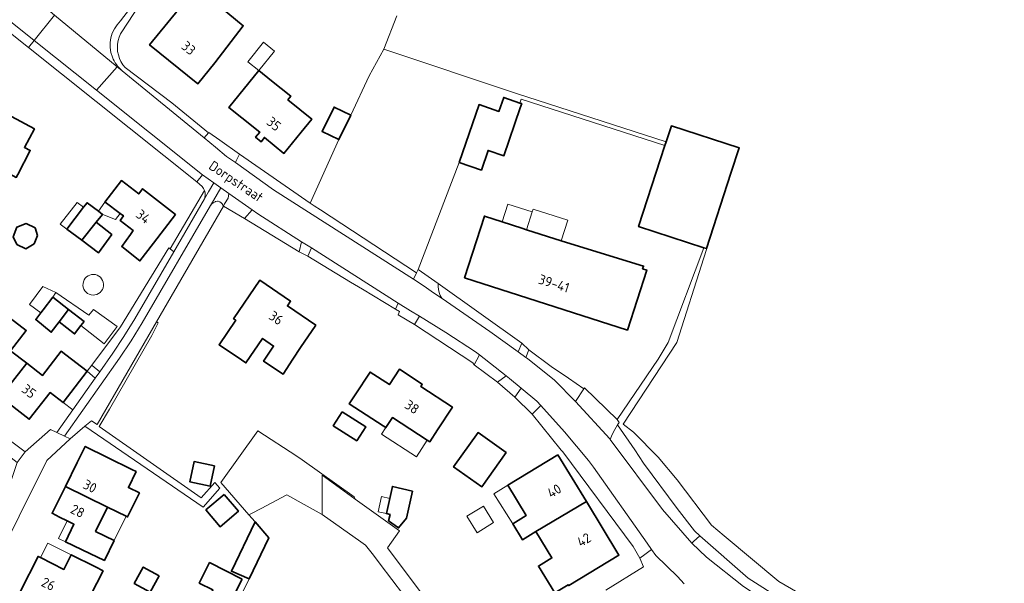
# Model space of a CAD drawing. Header units: metres. Extents: x 178952 to 185583, y 415201 to 419317.
# Tile 61 of 165: x 182382 to 182564, y 416760 to 416864. Entities that reach past the tile are written whole.
import ezdxf
from ezdxf.enums import TextEntityAlignment as Align

# ---------------------------------------------------------------- set-up
doc = ezdxf.new("R2010")
doc.units = ezdxf.units.M
for name, color, linetype, lineweight in [('B-XX-GR-BEPLANTING_CULTUUR_BOSPLANTSOEN-GV', 253, 'Continuous', 18), ('B-XX-GR-BEPLANTING_CULTUUR_HEESTERS-GV', 253, 'Continuous', 18), ('B-XX-GR-HAAG-GV', 253, 'Continuous', 13), ('B-XX-IE-TERREINAFSCHEIDING_KUNSTMATIG_MUUR-G', 253, 'IE-TERREINAFSCHEIDING-KUNSTMATIG-DICHT', 18), ('B-XX-OG-BEBOUWING-GV', 252, 'Continuous', 35), ('B-XX-OG-BEBOUWING-T18', 252, 'Continuous', 18), ('B-XX-OG-BEBOUWING_OVERBOUWING-GV', 252, 'Continuous', 18), ('B-XX-OG-BEBOUWING_SCHUUR-GV', 252, 'Continuous', 35), ('B-XX-OG-TERREIN_CULTUURSCHEIDING-GV', 253, 'Continuous', 18), ('B-XX-OG-TERREIN_ERF-GV', 253, 'Continuous', 18), ('B-XX-OG-TERREIN_ONBEGROEID-GV', 253, 'Continuous', 18), ('B-XX-OG-TOPOGRAFIE-T18', 253, 'Continuous', 18), ('B-XX-OG-WEG-GV', 253, 'Continuous', 18), ('B-XX-VH-VERHARDING_ASFALT-GV', 251, 'Continuous', 18), ('B-XX-VH-VERHARDING_BEDRIJFSVLOERPLAAT-GV', 251, 'Continuous', 18), ('B-XX-VH-VERHARDING_BETONSTRAATSTEEN-GV', 251, 'Continuous', 18), ('B-XX-VH-VERHARDING_GRASBETONSTEEN-GV', 251, 'Continuous', 18), ('B-XX-VH-VERHARDING_HALFVERHARDING_GRIND-GV', 251, 'Continuous', 18), ('B-XX-VH-VERHARDING_TEGEL-GV', 251, 'Continuous', 18)]:
    doc.layers.add(name, color=color, linetype=linetype, lineweight=lineweight)
doc.styles.add('NLCS-ISO-M-T18', font='NLCS-ISO.ttf', dxfattribs={"height": 1.8})
doc.linetypes.add('IE-TERREINAFSCHEIDING-KUNSTMATIG-DICHT', pattern='A,8,-1,[82,NLCS.SHX,S=0.75,R=90,X=0,Y=0],-1', length=10)

msp = doc.modelspace()

# ---------------------------------------------------------------- linework, layer by layer
at = {"layer": 'B-XX-GR-BEPLANTING_CULTUUR_BOSPLANTSOEN-GV'}
for points in [[(182437.743, 416780.003), (182443.854, 416775.622), (182443.635, 416776.013), (182434.059, 416782.854), (182433.109, 416783.533), (182425.873, 416788.192), (182419.042, 416778.684), (182424.258, 416772.693), (182424.726, 416772.943), (182426.501, 416773.889), (182431.238, 416776.416), (182434.435, 416774.635), (182437.784, 416772.77), (182437.778, 416773.802)], [(182443.854, 416775.622), (182437.743, 416780.003), (182437.778, 416773.802), (182437.784, 416772.77), (182444.906, 416767.736), (182445.766, 416767.128), (182447.215, 416765.231), (182448.485, 416763.568), (182454.931, 416755.126), (182455.758, 416745.83), (182448.734, 416745.83), (182448.822, 416741.25), (182448.829, 416740.864), (182448.837, 416740.459), (182450.856, 416740.431), (182461.139, 416740.289), (182463.731, 416740.253), (182457.148, 416756.841), (182449.825, 416766.602), (182452.026, 416769.764)]]:
    msp.add_lwpolyline(points, close=True, dxfattribs=at)
at = {"layer": 'B-XX-GR-BEPLANTING_CULTUUR_HEESTERS-GV'}
for points in [[(182419.528, 416829.694), (182419.487, 416829.823), (182419.341, 416830.096), (182419.131, 416830.323), (182418.869, 416830.488), (182418.574, 416830.581), (182418.47, 416830.578), (182418.105, 416830.513), (182418.009, 416830.482), (182417.676, 416830.32), (182417.385, 416830.092), (182417.15, 416829.806), (182404.57, 416808.12), (182402.54, 416804.802), (182400.4, 416801.631), (182390.23, 416787.241), (182391.29, 416786.751), (182393.983, 416789.047), (182395.176, 416790.064), (182396.232, 416789.364), (182407.194, 416808.342)], [(182395.9, 416797.925), (182394.41, 416799.211), (182389.96, 416793.452), (182391.757, 416792.065)]]:
    msp.add_lwpolyline(points, close=True, dxfattribs=at)
at = {"layer": 'B-XX-GR-HAAG-GV'}
for points in [[(182410.387, 416821.259), (182409.697, 416821.813), (182409.469, 416821.996), (182400.54, 416807.422), (182395.256, 416800.344), (182395.315, 416800.296), (182396.749, 416799.126), (182399.15, 416802.522), (182401.18, 416805.601), (182403.21, 416808.901)], [(182396.627, 416789.037), (182398.544, 416792.19), (182406.316, 416805.788), (182407.526, 416808.135), (182407.194, 416808.342), (182396.232, 416789.364), (182395.176, 416790.064), (182393.983, 416789.047), (182415.81, 416774.125), (182418.859, 416777.652), (182417.939, 416778.669), (182415.423, 416775.839)]]:
    msp.add_lwpolyline(points, close=True, dxfattribs=at)
at = {"layer": 'B-XX-IE-TERREINAFSCHEIDING_KUNSTMATIG_MUUR-G', "ltscale": 0.2, "flags": 128}
msp.add_lwpolyline([(182475.901, 416803.154), (182480.037, 416800.11), (182483.231, 416797.934), (182486.01, 416795.938)], dxfattribs=at)
at = {"layer": 'B-XX-OG-BEBOUWING-GV'}
for points in [[(182418.955, 416866.488), (182422.771, 416871.35), (182426.718, 416870.664), (182426.88, 416871.276), (182427.929, 416875.238), (182420.354, 416877.102), (182415.663, 416871.379), (182416.135, 416870.992), (182413.26, 416867.29), (182412.69, 416867.752), (182405.92, 416859.492), (182414.82, 416852.271), (182417.97, 416856.152), (182423.194, 416862.984)], [(182431.409, 416849.306), (182431.95, 416849.976), (182428.401, 416852.843), (182426.081, 416854.717), (182420.569, 416847.895), (182422.92, 416846.011), (182426.25, 416843.342), (182425.48, 416842.402), (182426.48, 416841.582), (182427.11, 416842.361), (182430.71, 416839.431), (182433.87, 416843.311), (182435.828, 416845.735)], [(182474.308, 416847.803), (182474.585, 416848.609), (182474.249, 416848.724), (182471.254, 416849.753), (182470.364, 416847.161), (182466.706, 416848.418), (182463.043, 416837.751), (182467.134, 416836.347), (182468.382, 416839.982), (182471.281, 416838.987)], [(182378.974, 416836.24), (182381.315, 416834.995), (182381.6, 416835.532), (182383.91, 416839.971), (182382.84, 416840.532), (182384.66, 416843.94), (182377.83, 416847.59), (182375.47, 416843.181), (182373.439, 416839.218), (182373.626, 416839.123), (182369.605, 416831.277), (182364.088, 416820.511), (182364.479, 416820.31), (182368.867, 416818.062), (182369.216, 416817.883), (182369.712, 416818.816), (182371.539, 416822.255), (182374.851, 416828.49)], [(182443.032, 416846.471), (182439.954, 416847.977), (182437.759, 416843.49), (182440.837, 416841.984)], [(182513.189, 416835.766), (182514.702, 416840.427), (182514.686, 416840.432), (182502.183, 416844.493), (182501.226, 416841.545), (182501.004, 416840.86), (182496.149, 416825.904), (182508.189, 416821.993), (182508.668, 416821.838)], [(182410.7, 416828.152), (182404.64, 416832.881), (182403.91, 416831.941), (182400.75, 416834.392), (182398.283, 416831.2), (182397.69, 416830.432), (182397.712, 416830.415), (182400.519, 416828.321), (182401.096, 416827.891), (182400.495, 416827.022), (182402.888, 416825.158), (182402.398, 416824.463), (182400.779, 416822.259), (182404.151, 416819.568), (182406.62, 416822.852)], [(182397.224, 416828.164), (182396.493, 416828.739), (182394.395, 416830.318), (182393.743, 416829.471), (182390.65, 416825.453), (182393.413, 416823.393), (182396.06, 416826.707)], [(182398.927, 416824.481), (182396.06, 416826.707), (182393.413, 416823.393), (182396.519, 416821.077)], [(182481.858, 416823.282), (182475.472, 416825.337), (182474.584, 416825.623), (182470.955, 416826.791), (182467.701, 416827.838), (182464.04, 416816.462), (182494.09, 416806.792), (182497.659, 416817.882), (182496.887, 416818.13), (182497.047, 416818.627), (182482.031, 416823.226)], [(182436.61, 416807.7), (182431.36, 416811.282), (182431.93, 416812.131), (182426.24, 416816.011), (182421.41, 416808.911), (182421.82, 416808.63), (182418.74, 416804.111), (182422.87, 416801.292), (182423.692, 416800.734), (182426.764, 416805.256), (182428.811, 416803.866), (182426.951, 416801.05), (182430.57, 416798.676), (182432.355, 416801.459), (182433.79, 416803.572)], [(182390.987, 416810.615), (182388.041, 416812.878), (182386.277, 416810.551), (182385.841, 416809.974), (182384.905, 416808.737), (182387.79, 416806.42), (182389.208, 416808.299)], [(182393.846, 416808.419), (182390.987, 416810.615), (182389.208, 416808.299), (182392.074, 416806.098), (182393.241, 416807.626)], [(182380.271, 416802.987), (182383.154, 416806.709), (182378.589, 416810.243), (182376.45, 416807.481), (182378.64, 416805.781), (182374.729, 416800.731), (182373.08, 416798.601), (182378.406, 416794.471), (182383.26, 416800.673)], [(182394.41, 416799.211), (182390.46, 416802.261), (182389.634, 416802.901), (182386.166, 416798.423), (182383.26, 416800.673), (182378.406, 416794.471), (182383.73, 416790.342), (182387.59, 416795.281), (182389.96, 416793.452)], [(182455.94, 416796.411), (182456.22, 416796.821), (182452.03, 416799.58), (182450.16, 416796.731), (182446.6, 416799.06), (182443.87, 416794.871), (182442.773, 416793.187), (182449.017, 416789.12), (182449.512, 416788.798), (182450.725, 416790.661), (182457.158, 416786.471), (182457.603, 416786.181), (182459.05, 416788.401), (182461.78, 416792.59)], [(182471.708, 416784.186), (182466.522, 416787.871), (182462.012, 416781.557), (182467.197, 416777.871)], [(182403.435, 416780.678), (182402.66, 416781.062), (182398.18, 416783.281), (182394.042, 416785.331), (182392.58, 416782.38), (182390.378, 416777.939), (182398.141, 416774.139), (182401.62, 416772.436), (182401.871, 416772.313), (182404.042, 416776.748), (182402.01, 416777.743)], [(182481.27, 416783.782), (182472, 416778.152), (182475.381, 416772.589), (182472.912, 416771.054), (182474.747, 416768.103), (182477.178, 416769.632), (182486.5, 416775.169)], [(182398.141, 416774.139), (182390.378, 416777.939), (182387.92, 416772.981), (182389.321, 416772.284), (182390.706, 416771.595), (182391.96, 416770.972), (182390.4, 416767.742), (182394.91, 416765.571), (182397.59, 416764.28), (182399.366, 416767.934), (182395.96, 416769.64)], [(182486.5, 416775.169), (182477.178, 416769.632), (182480.141, 416764.756), (182477.655, 416763.252), (182480.664, 416758.277), (182483.161, 416759.787), (182483.25, 416759.641), (182492.51, 416765.271)], [(182427.945, 416768.446), (182425.374, 416771.412), (182421.004, 416762.287), (182424.262, 416760.908)], [(182397.334, 416762.367), (182395.92, 416763.081), (182391.46, 416765.332), (182390.1, 416762.632), (182385.781, 416764.801), (182385.34, 416765.022), (182382.112, 416758.594), (182389.436, 416754.878), (182392.69, 416753.238)]]:
    msp.add_lwpolyline(points, close=True, dxfattribs=at)
at = {"layer": 'B-XX-OG-BEBOUWING_OVERBOUWING-GV'}
for points in [[(182428.966, 416858.316), (182426.932, 416859.946), (182424.047, 416856.347), (182426.081, 416854.717)], [(182393.743, 416829.471), (182392.554, 416830.386), (182389.447, 416826.35), (182390.65, 416825.453)], [(182397.69, 416830.432), (182396.493, 416828.739), (182397.224, 416828.164), (182397.269, 416828.146), (182399.627, 416827.205), (182400.519, 416828.321)], [(182475.472, 416825.337), (182476.529, 416828.62), (182472.012, 416830.075), (182470.955, 416826.791), (182474.584, 416825.623)], [(182475.472, 416825.337), (182481.858, 416823.282), (182483.078, 416827.07), (182476.692, 416829.126), (182476.529, 416828.62)], [(182397.426, 416815.305), (182397.371, 416815.651), (182397.252, 416815.982), (182397.075, 416816.284), (182396.845, 416816.549), (182396.571, 416816.768), (182396.261, 416816.932), (182395.926, 416817.036), (182395.578, 416817.078), (182395.228, 416817.054), (182394.888, 416816.967), (182394.57, 416816.818), (182394.285, 416816.614), (182394.042, 416816.361), (182393.85, 416816.067), (182393.715, 416815.743), (182393.642, 416815.4), (182393.633, 416815.05), (182393.689, 416814.703), (182393.807, 416814.373), (182393.984, 416814.07), (182394.214, 416813.805), (182394.489, 416813.587), (182394.799, 416813.423), (182395.134, 416813.318), (182395.482, 416813.277), (182395.832, 416813.301), (182396.172, 416813.388), (182396.489, 416813.537), (182396.775, 416813.741), (182397.017, 416813.994), (182397.209, 416814.288), (182397.344, 416814.611), (182397.417, 416814.954)], [(182388.041, 416812.878), (182388.653, 416813.739), (182386.235, 416814.848), (182383.754, 416811.537), (182385.841, 416809.974), (182386.277, 416810.551)], [(182395.55, 416810.629), (182394.742, 416809.568), (182388.653, 416813.739), (182388.041, 416812.878), (182390.987, 416810.615), (182393.846, 416808.419), (182393.241, 416807.626), (182397.522, 416804.289), (182399.923, 416807.446)], [(182450.725, 416790.661), (182449.512, 416788.798), (182448.717, 416787.577), (182455.149, 416783.387), (182457.158, 416786.471)], [(182472, 416778.152), (182469.458, 416776.608), (182472.912, 416771.054), (182475.381, 416772.589)], [(182449.612, 416772.923), (182450.231, 416775.735), (182448.725, 416776.081), (182448.08, 416773.275)], [(182401.62, 416772.436), (182398.141, 416774.139), (182395.96, 416769.64), (182399.366, 416767.934)], [(182467.53, 416774.319), (182464.469, 416772.458), (182466.329, 416769.397), (182469.391, 416771.257)], [(182391.96, 416770.972), (182390.706, 416771.595), (182389.139, 416768.351), (182390.4, 416767.742)], [(182391.46, 416765.332), (182387.137, 416767.502), (182385.781, 416764.801), (182390.1, 416762.632)]]:
    msp.add_lwpolyline(points, close=True, dxfattribs=at)
at = {"layer": 'B-XX-OG-BEBOUWING_SCHUUR-GV'}
for points in [[(182385.262, 416824.263), (182384.8, 416825.667), (182383.169, 416826.471), (182381.428, 416825.833), (182380.727, 416824.022), (182381.436, 416822.619), (182383.067, 416821.815), (182384.639, 416822.736)], [(182441.462, 416791.742), (182439.805, 416789.146), (182444.147, 416786.374), (182445.804, 416788.97)], [(182417.913, 416781.737), (182414.115, 416782.542), (182413.322, 416778.801), (182417.12, 416777.996)], [(182454.437, 416777.076), (182450.714, 416777.932), (182449.612, 416772.923), (182450.299, 416772.765), (182450.011, 416771.598), (182451.872, 416770.296), (182453.336, 416772.067)], [(182419.673, 416776.461), (182416.304, 416773.599), (182418.927, 416770.511), (182422.297, 416773.373)], [(182423.02, 416760.84), (182416.98, 416763.882), (182415.079, 416760.108), (182417.563, 416758.857), (182415.715, 416755.02), (182419.049, 416753.448), (182420.808, 416757.222), (182421.119, 416757.066)], [(182407.667, 416761.441), (182404.755, 416763.053), (182403.089, 416760.044), (182406.001, 416758.432)]]:
    msp.add_lwpolyline(points, close=True, dxfattribs=at)
at = {"layer": 'B-XX-OG-TERREIN_CULTUURSCHEIDING-GV'}
for points in [[(182451.535, 416864.843), (182449.155, 416858.638), (182473.644, 416850.507), (182501.226, 416841.545), (182502.183, 416844.493), (182514.686, 416840.432), (182514.702, 416840.427), (182513.189, 416835.766), (182503.167, 416804.529), (182493.294, 416789.429), (182495.229, 416787.977), (182499.735, 416783.344), (182503.252, 416779.158), (182509.602, 416770.824), (182511.958, 416768.844), (182522.038, 416760.373), (182543.909, 416747.721)], [(182543.909, 416747.721), (182522.038, 416760.373), (182511.958, 416768.844), (182509.602, 416770.824), (182503.252, 416779.158), (182499.735, 416783.344), (182495.229, 416787.977), (182493.294, 416789.429), (182503.167, 416804.529), (182513.189, 416835.766), (182508.668, 416821.838), (182508.189, 416821.993), (182501.577, 416804.522), (182499.724, 416801.422), (182492.208, 416790.283), (182492.573, 416789.752), (182492.252, 416789.287), (182495.448, 416784.677), (182497.03, 416782.217), (182503.229, 416773.881), (182506.463, 416769.758), (182507.433, 416768.855), (182516.359, 416761.001), (182522.603, 416757.033)], [(182454.931, 416755.126), (182448.485, 416763.568), (182447.215, 416765.231), (182445.766, 416767.128), (182444.906, 416767.736), (182437.784, 416772.77), (182434.435, 416774.635), (182431.238, 416776.416), (182426.501, 416773.889), (182424.726, 416772.943), (182424.258, 416772.693), (182425.374, 416771.412), (182427.945, 416768.446), (182424.262, 416760.908), (182416.808, 416745.753)]]:
    msp.add_lwpolyline(points, dxfattribs=at)
for points in [[(182466.706, 416848.418), (182470.364, 416847.161), (182471.254, 416849.753), (182474.249, 416848.724), (182474.489, 416849.439), (182501.004, 416840.86), (182501.226, 416841.545), (182473.644, 416850.507), (182449.155, 416858.638), (182446.448, 416853.735), (182443.032, 416846.471), (182440.837, 416841.984), (182435.566, 416830.219), (182436.262, 416829.737), (182437.432, 416829.021), (182455.172, 416817.395), (182455.461, 416817.992), (182463.043, 416837.751)], [(182416.067, 416831.041), (182416.13, 416831.264), (182416.186, 416831.693), (182416.163, 416832.126), (182416.061, 416832.548), (182409.697, 416821.813), (182410.387, 416821.259)], [(182505.98, 416767.502), (182506.3, 416767.8), (182507.433, 416768.855), (182506.463, 416769.758), (182503.229, 416773.881), (182497.03, 416782.217), (182495.448, 416784.677), (182492.252, 416789.287), (182491.736, 416788.428), (182491.292, 416787.533), (182490.921, 416786.606), (182500.54, 416773.701)]]:
    msp.add_lwpolyline(points, close=True, dxfattribs=at)
at = {"layer": 'B-XX-OG-TERREIN_ERF-GV'}
for points in [[(182378.589, 416810.243), (182383.154, 416806.709), (182380.271, 416802.987), (182383.26, 416800.673), (182386.166, 416798.423), (182389.634, 416802.901), (182390.46, 416802.261), (182394.41, 416799.211), (182395.256, 416800.344), (182400.54, 416807.422), (182409.469, 416821.996), (182409.697, 416821.813), (182416.061, 416832.548), (182415.885, 416832.941), (182415.638, 416833.297), (182414.64, 416834.15), (182383.607, 416858.981), (182353.75, 416882.871)], [(182404.196, 416867.004), (182400.68, 416861.691), (182400.573, 416861.488), (182400.309, 416860.877), (182400.122, 416860.238), (182400.012, 416859.581), (182399.981, 416858.916), (182400.03, 416858.252), (182400.159, 416857.599), (182400.365, 416856.966), (182400.645, 416856.362), (182400.996, 416855.796), (182401.412, 416855.276), (182410.043, 416848.731), (182416.814, 416843.238), (182416.871, 416843.306), (182418.908, 416841.84), (182422.5, 416839.255), (182435.566, 416830.219), (182440.837, 416841.984), (182437.759, 416843.49), (182439.954, 416847.977), (182443.032, 416846.471), (182446.448, 416853.735), (182449.155, 416858.638), (182451.535, 416864.843)], [(182490.093, 416758.779), (182497.033, 416763.114), (182496.385, 416764.694), (182495.167, 416766.865), (182482.144, 416784.303), (182481.87, 416784.645), (182476.534, 416791.296), (182473.286, 416794.404), (182470.133, 416797.211), (182465.819, 416800.374), (182465.589, 416800.769), (182454.8, 416807.824), (182451.778, 416809.602), (182452.038, 416810.264), (182451.319, 416810.693), (182445.202, 416814.344), (182443.014, 416815.65), (182435.128, 416820.466), (182433.495, 416821.249), (182423.457, 416827.431), (182419.528, 416829.694), (182407.194, 416808.342), (182407.526, 416808.135), (182406.316, 416805.788), (182398.544, 416792.19), (182396.627, 416789.037), (182415.423, 416775.839), (182417.939, 416778.669), (182418.859, 416777.652), (182415.81, 416774.125), (182393.983, 416789.047), (182391.29, 416786.751), (182386.94, 416782.752), (182371.655, 416752.045)], [(182380.516, 416786.193), (182382.99, 416784.302), (182387.66, 416788.462), (182388.82, 416787.91), (182391.757, 416792.065), (182389.96, 416793.452), (182387.59, 416795.281), (182383.73, 416790.342), (182378.406, 416794.471)], [(182416.808, 416745.753), (182424.262, 416760.908), (182421.004, 416762.287), (182425.374, 416771.412), (182424.258, 416772.693), (182419.042, 416778.684), (182425.873, 416788.192), (182433.109, 416783.533), (182434.059, 416782.854), (182443.635, 416776.013), (182443.854, 416775.622), (182452.026, 416769.764), (182449.825, 416766.602), (182457.148, 416756.841)], [(182382.112, 416758.594), (182385.34, 416765.022), (182385.781, 416764.801), (182390.1, 416762.632), (182391.46, 416765.332), (182395.92, 416763.081), (182397.334, 416762.367), (182392.69, 416753.238)]]:
    msp.add_lwpolyline(points, dxfattribs=at)
for points in [[(182405.92, 416859.492), (182412.69, 416867.752), (182413.26, 416867.29), (182416.135, 416870.992), (182415.663, 416871.379), (182420.354, 416877.102), (182427.929, 416875.238), (182426.88, 416871.276), (182426.718, 416870.664), (182422.771, 416871.35), (182418.955, 416866.488), (182423.194, 416862.984), (182417.97, 416856.152), (182414.82, 416852.271)], [(182422.92, 416846.011), (182420.569, 416847.895), (182426.081, 416854.717), (182428.401, 416852.843), (182431.95, 416849.976), (182431.409, 416849.306), (182435.828, 416845.735), (182433.87, 416843.311), (182430.71, 416839.431), (182427.11, 416842.361), (182426.48, 416841.582), (182425.48, 416842.402), (182426.25, 416843.342)], [(182455.461, 416817.992), (182459.183, 416815.435), (182474.619, 416804.37), (182475.901, 416803.154), (182480.037, 416800.11), (182483.231, 416797.934), (182486.01, 416795.938), (182486.132, 416796.127), (182492.208, 416790.283), (182499.724, 416801.422), (182501.577, 416804.522), (182508.189, 416821.993), (182496.149, 416825.904), (182501.004, 416840.86), (182474.489, 416849.439), (182474.249, 416848.724), (182474.585, 416848.609), (182474.308, 416847.803), (182471.281, 416838.987), (182468.382, 416839.982), (182467.134, 416836.347), (182463.043, 416837.751)], [(182364.479, 416820.31), (182364.088, 416820.511), (182369.605, 416831.277), (182373.626, 416839.123), (182373.439, 416839.218), (182375.47, 416843.181), (182377.83, 416847.59), (182384.66, 416843.94), (182382.84, 416840.532), (182383.91, 416839.971), (182381.6, 416835.532), (182381.315, 416834.995), (182378.974, 416836.24), (182374.851, 416828.49), (182371.539, 416822.255), (182369.712, 416818.816), (182369.216, 416817.883), (182368.867, 416818.062)], [(182397.69, 416830.432), (182398.283, 416831.2), (182400.75, 416834.392), (182403.91, 416831.941), (182404.64, 416832.881), (182410.7, 416828.152), (182406.62, 416822.852), (182404.151, 416819.568), (182400.779, 416822.259), (182402.398, 416824.463), (182402.888, 416825.158), (182400.495, 416827.022), (182401.096, 416827.891), (182400.519, 416828.321), (182397.712, 416830.415)], [(182390.65, 416825.453), (182393.743, 416829.471), (182394.395, 416830.318), (182396.493, 416828.739), (182397.224, 416828.164), (182396.06, 416826.707), (182398.927, 416824.481), (182396.519, 416821.077), (182393.413, 416823.393)], [(182481.858, 416823.282), (182482.031, 416823.226), (182497.047, 416818.627), (182496.887, 416818.13), (182497.659, 416817.882), (182494.09, 416806.792), (182464.04, 416816.462), (182467.701, 416827.838), (182470.955, 416826.791), (182474.584, 416825.623), (182475.472, 416825.337)], [(182436.61, 416807.7), (182433.79, 416803.572), (182432.355, 416801.459), (182430.57, 416798.676), (182426.951, 416801.05), (182428.811, 416803.866), (182426.764, 416805.256), (182423.692, 416800.734), (182422.87, 416801.292), (182418.74, 416804.111), (182421.82, 416808.63), (182421.41, 416808.911), (182426.24, 416816.011), (182431.93, 416812.131), (182431.36, 416811.282)], [(182389.208, 416808.299), (182387.79, 416806.42), (182384.905, 416808.737), (182385.841, 416809.974), (182386.277, 416810.551), (182388.041, 416812.878), (182390.987, 416810.615), (182393.846, 416808.419), (182393.241, 416807.626), (182392.074, 416806.098)], [(182455.94, 416796.411), (182461.78, 416792.59), (182459.05, 416788.401), (182457.603, 416786.181), (182457.158, 416786.471), (182450.725, 416790.661), (182449.512, 416788.798), (182449.017, 416789.12), (182442.773, 416793.187), (182443.87, 416794.871), (182446.6, 416799.06), (182450.16, 416796.731), (182452.03, 416799.58), (182456.22, 416796.821)], [(182471.708, 416784.186), (182467.197, 416777.871), (182462.012, 416781.557), (182466.522, 416787.871)], [(182390.378, 416777.939), (182392.58, 416782.38), (182394.042, 416785.331), (182398.18, 416783.281), (182402.66, 416781.062), (182403.435, 416780.678), (182402.01, 416777.743), (182404.042, 416776.748), (182401.871, 416772.313), (182401.62, 416772.436), (182398.141, 416774.139), (182395.96, 416769.64), (182399.366, 416767.934), (182397.59, 416764.28), (182394.91, 416765.571), (182390.4, 416767.742), (182391.96, 416770.972), (182390.706, 416771.595), (182389.321, 416772.284), (182387.92, 416772.981)], [(182481.27, 416783.782), (182486.5, 416775.169), (182492.51, 416765.271), (182483.25, 416759.641), (182483.161, 416759.787), (182480.664, 416758.277), (182477.655, 416763.252), (182480.141, 416764.756), (182477.178, 416769.632), (182474.747, 416768.103), (182472.912, 416771.054), (182475.381, 416772.589), (182472, 416778.152)]]:
    msp.add_lwpolyline(points, close=True, dxfattribs=at)
at = {"layer": 'B-XX-OG-TERREIN_ONBEGROEID-GV'}
for points in [[(182410.387, 416821.259), (182409.697, 416821.813), (182409.469, 416821.996), (182400.54, 416807.422), (182395.256, 416800.344), (182395.315, 416800.296), (182396.749, 416799.126), (182399.15, 416802.522), (182401.18, 416805.601), (182403.21, 416808.901)], [(182396.627, 416789.037), (182398.544, 416792.19), (182406.316, 416805.788), (182407.526, 416808.135), (182407.194, 416808.342), (182396.232, 416789.364), (182395.176, 416790.064), (182393.983, 416789.047), (182415.81, 416774.125), (182418.859, 416777.652), (182417.939, 416778.669), (182415.423, 416775.839)]]:
    msp.add_lwpolyline(points, close=True, dxfattribs=at)
at = {"layer": 'B-XX-OG-WEG-GV'}
msp.add_lwpolyline([(182583.883, 416725.904), (182560.679, 416737.36), (182532.499, 416751.873), (182522.603, 416757.033), (182516.359, 416761.001), (182507.433, 416768.855), (182506.3, 416767.8), (182505.98, 416767.502), (182508.7, 416764.861), (182515.47, 416759.451), (182523.14, 416754.482), (182546.24, 416742.302), (182582.595, 416723.824)], dxfattribs=at)
at = {"layer": 'B-XX-VH-VERHARDING_ASFALT-GV'}
for points in [[(182400.54, 416863.862), (182409.013, 416874.944), (182413.06, 416880.237), (182413.388, 416880.665), (182416.227, 416884.378), (182421.365, 416891.098), (182422.839, 416893.026), (182434.322, 416908.044), (182441.53, 416917.471), (182443.23, 416919.861), (182444.691, 416922.104), (182446.11, 416924.282), (182448.553, 416928.257), (182449.872, 416930.858), (182450.443, 416932.099)], [(182354.94, 416884.092), (182384.654, 416860.289), (182388.396, 416864.912), (182387.15, 416865.97), (182386.95, 416866.14), (182385.58, 416867.302), (182382.875, 416869.403), (182358.17, 416888.591)], [(182387.15, 416865.97), (182388.396, 416864.912), (182399.936, 416855.41), (182400.847, 416854.692)], [(182515.47, 416759.451), (182508.7, 416764.861), (182505.98, 416767.502), (182500.54, 416773.701), (182490.921, 416786.606), (182490.82, 416786.741), (182484.53, 416793.645), (182480.65, 416797.532), (182475.65, 416801.531), (182475.334, 416801.76), (182473.928, 416802.78), (182468.7, 416806.572), (182459.897, 416812.619), (182458.322, 416813.701), (182456.56, 416814.912), (182454.584, 416816.178), (182428.79, 416832.712), (182421.749, 416837.721), (182420.13, 416838.872), (182418.091, 416840.545), (182415.996, 416842.264), (182400.847, 416854.692), (182399.936, 416855.41), (182396.141, 416851.087)], [(182396.141, 416851.087), (182415.67, 416835.442), (182417.77, 416833.972), (182419.05, 416833.081), (182420.529, 416832.034), (182424.842, 416828.98), (182425.87, 416828.252), (182433.967, 416823.111), (182435.773, 416821.965), (182451.786, 416811.798), (182454.08, 416810.342), (182455.705, 416809.348), (182460.59, 416806.362), (182466.02, 416802.81), (182466.784, 416802.212), (182471.701, 416798.361), (182472.34, 416797.861), (182474.458, 416796.09), (182477.35, 416793.672), (182478.084, 416792.862), (182482.49, 416788.001), (182486.88, 416782.732), (182487.844, 416781.479), (182497.73, 416767.461), (182498.535, 416766.316), (182499.34, 416765.171), (182503.31, 416761.34), (182504.57, 416759.981)]]:
    msp.add_lwpolyline(points, dxfattribs=at)
for points in [[(182399.052, 416857.189, -0.3035869), (182400.54, 416863.862)], [(182400.847, 416854.692, -0.127165), (182399.052, 416857.189)]]:
    msp.add_lwpolyline(points, format="xyb", dxfattribs=at)
at = {"layer": 'B-XX-VH-VERHARDING_BEDRIJFSVLOERPLAAT-GV'}
for points in [[(182418.908, 416841.84), (182416.871, 416843.306), (182416.814, 416843.238), (182415.996, 416842.264), (182418.091, 416840.545), (182420.13, 416838.872), (182421.749, 416837.721), (182421.838, 416837.903), (182422.5, 416839.255)], [(182420.529, 416832.034), (182420.391, 416831.155), (182419.762, 416830.099), (182419.528, 416829.694), (182423.457, 416827.431), (182424.842, 416828.98)], [(182455.461, 416817.992), (182455.172, 416817.395), (182454.584, 416816.178), (182456.56, 416814.912), (182458.322, 416813.701), (182459.897, 416812.619), (182459.832, 416812.715), (182459.551, 416813.211), (182459.342, 416813.742), (182459.21, 416814.297), (182459.157, 416814.865), (182459.183, 416815.435)], [(182454.08, 416810.342), (182451.786, 416811.798), (182451.319, 416810.693), (182452.038, 416810.264), (182451.778, 416809.602), (182454.8, 416807.824), (182455.705, 416809.348)], [(182466.784, 416802.212), (182465.819, 416800.374), (182470.133, 416797.211), (182471.701, 416798.361)], [(182474.458, 416796.09), (182473.286, 416794.404), (182476.534, 416791.296), (182478.084, 416792.862), (182477.35, 416793.672)], [(182490.921, 416786.606), (182491.292, 416787.533), (182491.736, 416788.428), (182492.252, 416789.287), (182492.573, 416789.752), (182492.208, 416790.283), (182486.132, 416796.127), (182486.01, 416795.938), (182484.53, 416793.645), (182490.82, 416786.741)]]:
    msp.add_lwpolyline(points, close=True, dxfattribs=at)
msp.add_lwpolyline([(182504.57, 416759.981), (182503.31, 416761.34), (182499.34, 416765.171), (182498.535, 416766.316), (182497.263, 416765.357), (182496.385, 416764.694), (182497.033, 416763.114), (182490.093, 416758.779)], dxfattribs=at)
at = {"layer": 'B-XX-VH-VERHARDING_BETONSTRAATSTEEN-GV'}
for points in [[(182388.396, 416864.912), (182384.654, 416860.289), (182396.141, 416851.087), (182399.936, 416855.41)], [(182417.15, 416829.806), (182417.697, 416830.748), (182419.05, 416833.081), (182417.77, 416833.972), (182416.801, 416832.304), (182416.067, 416831.041), (182410.387, 416821.259), (182403.21, 416808.901), (182401.18, 416805.601), (182399.15, 416802.522), (182396.749, 416799.126), (182395.9, 416797.925), (182391.757, 416792.065), (182388.82, 416787.91), (182390.23, 416787.241), (182400.4, 416801.631), (182402.54, 416804.802), (182404.57, 416808.12)], [(182417.77, 416833.972), (182415.67, 416835.442), (182414.64, 416834.15), (182415.638, 416833.297), (182415.885, 416832.941), (182416.061, 416832.548), (182416.163, 416832.126), (182416.186, 416831.693), (182416.13, 416831.264), (182416.067, 416831.041), (182416.801, 416832.304)], [(182420.391, 416831.155), (182420.529, 416832.034), (182419.05, 416833.081), (182417.697, 416830.748), (182417.15, 416829.806), (182417.385, 416830.092), (182417.676, 416830.32), (182418.009, 416830.482), (182418.105, 416830.513), (182418.47, 416830.578), (182418.574, 416830.581), (182418.869, 416830.488), (182419.131, 416830.323), (182419.341, 416830.096), (182419.487, 416829.823), (182419.528, 416829.694), (182419.762, 416830.099)], [(182435.773, 416821.965), (182433.967, 416823.111), (182433.495, 416821.249), (182435.128, 416820.466)], [(182475.901, 416803.154), (182474.619, 416804.37), (182473.928, 416802.78), (182475.334, 416801.76)]]:
    msp.add_lwpolyline(points, close=True, dxfattribs=at)
for points in [[(182326.22, 416815.042), (182331.9, 416810.781), (182346.084, 416799.59), (182363.09, 416786.172), (182368.22, 416792.622), (182381.51, 416782.38), (182382.99, 416784.302), (182380.516, 416786.193), (182367.76, 416795.942), (182362.5, 416789.221), (182333.16, 416812.332), (182328.6, 416815.83), (182323.82, 416819.011), (182318.75, 416822.041), (182314.254, 416824.275), (182313.46, 416824.67), (182312.03, 416825.291), (182311.038, 416825.696)], [(182386.94, 416782.752), (182391.29, 416786.751), (182390.23, 416787.241), (182388.82, 416787.91), (182387.66, 416788.462), (182382.99, 416784.302), (182381.51, 416782.38), (182379.414, 416776.082), (182379.29, 416776.04), (182379.046, 416775.551), (182369.151, 416755.757), (182368.988, 416755.432), (182368.647, 416754.879)], [(182366.12, 416753.666), (182371.34, 416751.411), (182371.655, 416752.045), (182386.94, 416782.752)]]:
    msp.add_lwpolyline(points, dxfattribs=at)
at = {"layer": 'B-XX-VH-VERHARDING_GRASBETONSTEEN-GV'}
for points in [[(182410.043, 416848.731), (182401.412, 416855.276), (182400.996, 416855.796), (182400.645, 416856.362), (182400.365, 416856.966), (182400.159, 416857.599), (182400.03, 416858.252), (182399.981, 416858.916), (182400.012, 416859.581), (182400.122, 416860.238), (182400.309, 416860.877), (182400.573, 416861.488), (182400.68, 416861.691), (182404.196, 416867.004), (182410.021, 416874.564), (182409.013, 416874.944), (182400.54, 416863.862)], [(182400.847, 416854.692), (182415.996, 416842.264), (182416.814, 416843.238), (182410.043, 416848.731)]]:
    msp.add_lwpolyline(points, dxfattribs=at)
for points in [[(182400.54, 416863.862, 0.3035869), (182399.052, 416857.189)], [(182399.052, 416857.189, 0.127165), (182400.847, 416854.692)]]:
    msp.add_lwpolyline(points, format="xyb", dxfattribs=at)
for points in [[(182437.432, 416829.021), (182436.262, 416829.737), (182435.566, 416830.219), (182422.5, 416839.255), (182421.838, 416837.903), (182421.749, 416837.721), (182428.79, 416832.712), (182454.584, 416816.178), (182455.172, 416817.395)], [(182435.773, 416821.965), (182435.128, 416820.466), (182443.014, 416815.65), (182445.202, 416814.344), (182451.319, 416810.693), (182451.786, 416811.798)], [(182460.59, 416806.362), (182455.705, 416809.348), (182454.8, 416807.824), (182465.589, 416800.769), (182465.819, 416800.374), (182466.784, 416802.212), (182466.02, 416802.81)], [(182480.037, 416800.11), (182475.901, 416803.154), (182475.334, 416801.76), (182475.65, 416801.531), (182480.65, 416797.532), (182484.53, 416793.645), (182486.01, 416795.938), (182483.231, 416797.934)], [(182472.34, 416797.861), (182471.701, 416798.361), (182470.133, 416797.211), (182473.286, 416794.404), (182474.458, 416796.09)], [(182487.844, 416781.479), (182486.88, 416782.732), (182482.49, 416788.001), (182478.084, 416792.862), (182476.534, 416791.296), (182481.87, 416784.645), (182482.144, 416784.303), (182495.167, 416766.865), (182496.385, 416764.694), (182497.263, 416765.357), (182498.535, 416766.316), (182497.73, 416767.461)]]:
    msp.add_lwpolyline(points, close=True, dxfattribs=at)
at = {"layer": 'B-XX-VH-VERHARDING_HALFVERHARDING_GRIND-GV'}
for points in [[(182425.87, 416828.252), (182424.842, 416828.98), (182423.457, 416827.431), (182433.495, 416821.249), (182433.967, 416823.111)], [(182459.183, 416815.435), (182459.157, 416814.865), (182459.21, 416814.297), (182459.342, 416813.742), (182459.551, 416813.211), (182459.832, 416812.715), (182459.897, 416812.619), (182468.7, 416806.572), (182473.928, 416802.78), (182474.619, 416804.37)]]:
    msp.add_lwpolyline(points, close=True, dxfattribs=at)
at = {"layer": 'B-XX-VH-VERHARDING_TEGEL-GV'}
msp.add_lwpolyline([(182353.75, 416882.871), (182383.607, 416858.981), (182384.654, 416860.289), (182354.94, 416884.092)], dxfattribs=at)
for points in [[(182396.141, 416851.087), (182384.654, 416860.289), (182383.607, 416858.981), (182414.64, 416834.15), (182415.67, 416835.442)], [(182395.315, 416800.296), (182395.256, 416800.344), (182394.41, 416799.211), (182395.9, 416797.925), (182396.749, 416799.126)]]:
    msp.add_lwpolyline(points, close=True, dxfattribs=at)

# ---------------------------------------------------------------- texts
at = {"layer": 'B-XX-OG-BEBOUWING-T18', "style": 'NLCS-ISO-M-T18'}
for s, rotation, p in [('33', 321, (182413.113, 416858.871)), ('35', 320.9, (182428.863, 416844.868)), ('34', 322, (182404.755, 416827.761)), ('39-41', 342.2, (182480.534, 416815.41)), ('36', 325.7, (182429.262, 416809.048)), ('35', 322.2, (182383.663, 416795.519)), ('38', 326.7, (182454.341, 416792.618)), ('30', 333.6, (182394.918, 416777.977)), ('40', 31.3, (182480.576, 416777.122)), ('28', 333.6, (182392.651, 416773.405)), ('42', 31.3, (182486.062, 416768.088)), ('26', 333.8, (182387.246, 416759.936))]:
    msp.add_text(s, height=1.8, rotation=rotation, dxfattribs=at).set_placement(p, align=Align.MIDDLE_CENTER)
at = {"layer": 'B-XX-OG-TOPOGRAFIE-T18', "style": 'NLCS-ISO-M-T18'}
msp.add_text('Dorpstraat', height=1.8, rotation=326, dxfattribs=at).set_placement((182421.888, 416834.261), align=Align.MIDDLE_CENTER)

doc.saveas('drawing.dxf')
